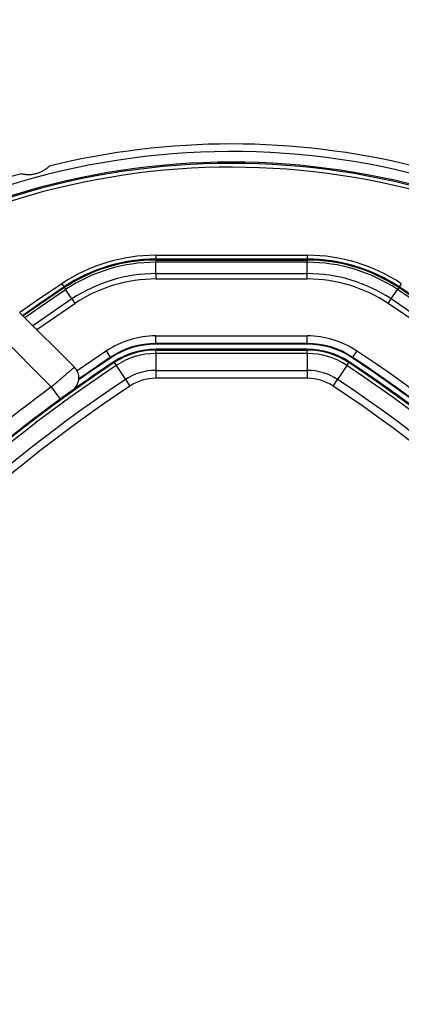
# Model space of a CAD drawing. Header units: millimetres. Extents: x 20 to 22981, y 40 to 19992.
# Tile 76 of 120: x 6723 to 6824, y 14669 to 14928. Entities that reach past the tile are written whole.
import ezdxf

# ---------------------------------------------------------------- set-up
doc = ezdxf.new("R2010")
doc.units = ezdxf.units.MM
doc.header["$LTSCALE"] = 2
doc.layers.add('COMPONENT_GEOMETRY', color=7, linetype='Continuous')
doc.styles.add('SLDTEXTSTYLE0', font='TXT', dxfattribs={"width": 0.75})
doc.dimstyles.new('SLDDIMSTYLE0', dxfattribs={"dimtxt": 100, "dimasz": 6.604, "dimexe": 0, "dimexo": 0.0625, "dimgap": 25, "dimtad": 0, "dimtih": 1, "dimtoh": 1, "dimdec": 0, "dimrnd": 1e-09, "dimzin": 12, "dimdsep": 46, "dimtxsty": 'SLDTEXTSTYLE0', "dimsah": 1, "dimcen": 0.09, "dimadec": 0, "dimazin": 3, "dimtfac": 1, "dimtdec": 0, "dimtofl": 0, "dimtmove": 0, "dimatfit": 3, "dimfxl": 1, "dimfrac": 2, "dimtolj": 1, "dimtzin": 12, "dimarcsym": 0})

# ---------------------------------------------------------------- blocks, each defined once
blk = doc.blocks.new('_D_3')
at = {"layer": 'COMPONENT_GEOMETRY', "color": 7}
for p, q in [((7626.61, 16889.95), (7596.14, 16889.95)), ((7596.14, 16889.95), (7596.14, 16731.2)), ((7993.13, 16889.95), (8023.6, 16889.95)), ((8023.6, 16889.95), (8023.6, 16731.2)), ((6620.49, 11970.81), (6620.49, 16752.27)), ((6938.09, 11970.81), (6938.09, 16752.27)), ((6620.49, 16745.92), (6938.09, 16745.92)), ((6938.09, 16745.92), (7543.59, 16745.92)), ((7596.14, 16731.2), (7626.61, 16731.2)), ((8023.6, 16731.2), (7993.13, 16731.2))]:
    blk.add_line(p, q, dxfattribs=at)
for points in [[(6620.49, 16745.92), (6627.09, 16744.91), (6627.09, 16746.94)], [(6938.09, 16745.92), (6931.49, 16746.94), (6931.49, 16744.91)]]:
    blk.add_solid(points, dxfattribs=at)
at = {"layer": 'COMPONENT_GEOMETRY', "color": 7, "char_height": 100, "attachment_point": 1, "style": 'SLDTEXTSTYLE0'}
for s, insert in [('6.25in', (7626.61, 16860.11)), ('159mm', (7574.04, 16710.49))]:
    blk.add_mtext(s, dxfattribs=dict(at, insert=insert))

msp = doc.modelspace()

# ---------------------------------------------------------------- linework, layer by layer
at = {"color": 7, "linetype": 'Continuous', "lineweight": 25}
for p, q in [((6759.31, 14866.29), (6799.26, 14866.29)), ((6759.31, 14866.29), (6759.31, 14865.29)), ((6799.26, 14866.29), (6799.26, 14865.29)), ((6759.31, 14865.04), (6759.31, 14865.29)), ((6799.26, 14865.29), (6759.31, 14865.29)), ((6759.31, 14865.04), (6799.26, 14865.04)), ((6759.31, 14865.04), (6759.31, 14864.46)), ((6759.31, 14861.46), (6759.31, 14864.46)), ((6799.26, 14864.46), (6759.31, 14864.46)), ((6799.26, 14865.04), (6799.26, 14865.29)), ((6799.26, 14865.04), (6799.26, 14864.46)), ((6799.26, 14861.46), (6799.26, 14864.46)), ((6759.31, 14861.46), (6759.31, 14860.04)), ((6759.31, 14861.46), (6799.26, 14861.46)), ((6799.26, 14860.04), (6799.26, 14861.46)), ((6734.52, 14858.8), (6735.08, 14857.97)), ((6735.22, 14857.76), (6735.08, 14857.97)), ((6735.22, 14857.76), (6735.54, 14857.27)), ((6799.26, 14860.04), (6759.31, 14860.04)), ((6823.36, 14857.76), (6823.04, 14857.27)), ((6823.36, 14857.76), (6823.5, 14857.97)), ((6824.05, 14858.8), (6823.5, 14857.97)), ((6737.2, 14854.78), (6735.54, 14857.27)), ((6821.38, 14854.78), (6823.04, 14857.27)), ((6737.2, 14854.78), (6737.99, 14853.6)), ((6820.59, 14853.6), (6821.38, 14854.78)), ((6723.38, 14851.25), (6737.84, 14836.79)), ((6731.74, 14831.58), (6717.72, 14845.59)), ((6759.31, 14843.04), (6759.31, 14845.04)), ((6759.31, 14845.04), (6799.26, 14845.04)), ((6799.26, 14843.04), (6799.26, 14845.04)), ((6799.26, 14843.04), (6759.31, 14843.04)), ((6759.31, 14842.86), (6759.31, 14843.04)), ((6799.26, 14842.86), (6759.31, 14842.86)), ((6799.26, 14842.86), (6799.26, 14843.04)), ((6747.4, 14839.44), (6746.3, 14841.1)), ((6747.5, 14839.29), (6747.4, 14839.44)), ((6799.26, 14841.54), (6759.31, 14841.54)), ((6759.31, 14841.31), (6759.31, 14841.54)), ((6759.31, 14840.4), (6759.31, 14841.31)), ((6759.31, 14841.31), (6799.26, 14841.31)), ((6759.31, 14840.4), (6759.31, 14835.95)), ((6799.26, 14840.4), (6759.31, 14840.4)), ((6799.26, 14841.31), (6799.26, 14841.54)), ((6799.26, 14840.4), (6799.26, 14841.31)), ((6799.26, 14840.4), (6799.26, 14835.95)), ((6811.08, 14839.29), (6811.17, 14839.44)), ((6812.28, 14841.1), (6811.17, 14839.44)), ((6748.36, 14838), (6748.24, 14838.19)), ((6748.36, 14838), (6748.87, 14837.24)), ((6748.87, 14837.24), (6751.33, 14833.54)), ((6809.71, 14837.24), (6807.25, 14833.54)), ((6809.71, 14837.24), (6810.22, 14838)), ((6810.22, 14838), (6810.34, 14838.19)), ((6759.31, 14835.95), (6799.26, 14835.95)), ((6759.31, 14835.95), (6759.31, 14833.87)), ((6799.26, 14835.95), (6799.26, 14833.87)), ((6731.74, 14831.58), (6734.1, 14828.36)), ((6751.33, 14833.54), (6752.48, 14831.8)), ((6799.26, 14833.87), (6759.31, 14833.87)), ((6806.09, 14831.8), (6807.25, 14833.54)), ((6734.1, 14828.36), (6730.92, 14826))]:
    msp.add_line(p, q, dxfattribs=at)
at = {"color": 8, "linetype": 'Continuous', "lineweight": 25}
for p, q in [((6737.2, 14854.78), (6726.92, 14847.71)), ((6727.93, 14846.7), (6737.99, 14853.6)), ((6746.3, 14841.1), (6738.55, 14835.82))]:
    msp.add_line(p, q, dxfattribs=at)
at = {"color": 8, "linetype": 'Continuous', "lineweight": 25, "flags": 128}
for points in [[(6734.52, 14858.8), (6727.89, 14854.29), (6723.45, 14851.18)], [(6735.22, 14857.76), (6728.55, 14853.23), (6724.35, 14850.29)], [(6724.77, 14849.87), (6728.8, 14852.7), (6735.54, 14857.27)]]:
    msp.add_lwpolyline(points, dxfattribs=at)
at = {"color": 7, "linetype": 'Continuous', "lineweight": 25, "flags": 128}
for points in [[(6724.17, 14850.46), (6728.45, 14853.47), (6735.08, 14857.97)], [(6747.4, 14839.44), (6741.62, 14835.52), (6739, 14833.7)], [(6747.5, 14839.29), (6741.71, 14835.37), (6738.98, 14833.47)]]:
    msp.add_lwpolyline(points, dxfattribs=at)
at = {"color": 7, "linetype": 'Continuous', "lineweight": 25}
for centre, radius, start, end in [((6779.29, 14695.64), 320, 330.2321, 119.7707), ((6779.29, 14695.64), 317, 329.9272, 120.0788), ((6779.29, 14695.64), 200, 76.0906, 103.9094), ((6779.29, 14695.64), 198, 335.8585, 114.1415), ((6779.29, 14695.64), 195.2, 336.1724, 113.8276), ((6779.29, 14695.64), 200, 106.0906, 114.3597), ((6759.31, 14821.54), 44.76, 90, 123.6328), ((6799.26, 14821.54), 44.76, 56.3672, 90), ((6759.31, 14821.54), 43.76, 90, 123.6328), ((6759.31, 14821.54), 43.51, 90, 123.6328), ((6759.31, 14821.54), 42.92, 90, 123.6328), ((6799.26, 14821.54), 43.76, 56.3672, 90), ((6799.26, 14821.54), 43.51, 56.3672, 90), ((6799.26, 14821.54), 42.92, 56.3672, 90), ((6759.31, 14821.54), 39.92, 90, 123.6328), ((6799.26, 14821.54), 39.92, 56.3672, 90), ((6759.31, 14821.54), 38.51, 90, 123.6328), ((6799.26, 14821.54), 38.51, 56.3672, 90), ((6588.79, 14505.15), 423.51, 33.6328, 56.3672), ((6588.79, 14505.15), 423.76, 33.6328, 56.3672), ((6588.79, 14505.15), 422.92, 33.6328, 56.3672), ((6588.79, 14505.15), 418.51, 33.6328, 56.3672), ((6588.79, 14505.15), 419.92, 33.6328, 56.3672), ((6759.31, 14821.54), 23.5, 90, 123.6328), ((6799.26, 14821.54), 23.5, 56.3672, 90), ((6759.31, 14821.54), 21.5, 90, 123.6328), ((6759.31, 14821.54), 21.33, 90, 123.6328), ((6799.26, 14821.54), 21.5, 56.3672, 90), ((6799.26, 14821.54), 21.33, 56.3672, 90), ((6759.31, 14821.54), 20, 90, 123.6328), ((6759.31, 14821.54), 19.78, 90, 123.6328), ((6759.31, 14821.54), 18.86, 90, 123.6328), ((6799.26, 14821.54), 20, 56.3672, 90), ((6799.26, 14821.54), 19.78, 56.3672, 90), ((6799.26, 14821.54), 18.86, 56.3672, 90), ((6588.79, 14505.15), 401.5, 48.396, 56.3672), ((6588.79, 14505.15), 403.5, 33.6328, 56.3672), ((6969.78, 14505.15), 399.78, 123.6328, 146.3672), ((6969.78, 14505.15), 398.86, 123.6328, 146.3672), ((6969.78, 14505.15), 400, 123.6328, 131.8471), ((6969.78, 14505.15), 400, 123.6328, 130.8526), ((6735.01, 14833.96), 4, 305.7221, 45), ((6588.79, 14505.15), 398.86, 33.6328, 56.3672), ((6588.79, 14505.15), 399.78, 33.6328, 56.3672), ((6588.79, 14505.15), 400, 46.3375, 56.3672), ((6588.79, 14505.15), 400, 49.1474, 56.3672), ((6588.79, 14505.15), 401.33, 48.3753, 56.3672), ((6759.31, 14821.54), 14.42, 90, 123.6328), ((6799.26, 14821.54), 14.42, 56.3672, 90), ((6969.78, 14505.15), 394.42, 123.6328, 146.3672), ((6969.78, 14505.15), 392.33, 123.6328, 146.3672), ((6970.89, 14505.97), 404, 126.2964, 132.0724), ((6759.31, 14821.54), 12.33, 90, 123.6328), ((6799.26, 14821.54), 12.33, 56.3672, 90), ((6588.79, 14505.15), 392.33, 33.6328, 56.3672), ((6588.79, 14505.15), 394.42, 33.6328, 56.3672)]:
    msp.add_arc(centre, radius, start, end, dxfattribs=at)
at = {"color": 8, "linetype": 'Continuous', "lineweight": 25}
for radius, start, end in [(195.2, 336.1724, 113.8276), (194.87, 336.2097, 113.7903), (193.87, 336.3244, 113.6756)]:
    msp.add_arc((6779.29, 14695.64), radius, start, end, dxfattribs=at)
at = {"color": 7, "linetype": 'Continuous', "lineweight": 25}
for points, knots in [([(6723.86, 14887.81), (6724.17, 14887.74), (6724.79, 14887.62), (6725.79, 14887.57), (6726.83, 14887.64), (6727.83, 14887.85), (6728.78, 14888.18), (6729.66, 14888.61), (6730.49, 14889.14), (6730.97, 14889.56), (6731.21, 14889.78)], [0, 0, 0, 0, 0.125658, 0.254213, 0.380096, 0.510315, 0.625689, 0.744467, 0.870637, 1, 1, 1, 1]), ([(6731.74, 14831.58), (6731.91, 14831.73), (6732.25, 14832.02), (6732.76, 14832.46), (6733.27, 14832.9), (6733.77, 14833.32), (6734.25, 14833.73), (6734.71, 14834.13), (6735.16, 14834.51), (6735.72, 14834.99), (6736.22, 14835.42), (6736.66, 14835.79), (6736.95, 14836.03), (6737.2, 14836.25), (6737.41, 14836.43), (6737.58, 14836.57), (6737.72, 14836.69), (6737.82, 14836.78), (6737.83, 14836.79), (6737.84, 14836.79)], [0, 0, 0, 0, 0.053326, 0.107028, 0.161914, 0.21721, 0.270624, 0.324415, 0.379401, 0.434801, 0.5417, 0.596579, 0.651873, 0.704909, 0.75832, 0.812311, 0.867098, 0.933183, 1, 1, 1, 1]), ([(6737.35, 14830.72), (6737.33, 14830.71), (6737.3, 14830.68), (6736.92, 14830.41), (6736.19, 14829.88), (6735.21, 14829.17), (6734.47, 14828.63), (6734.1, 14828.36)], [0, 0, 0, 0, 0.133305, 0.348506, 0.565602, 0.783043, 1, 1, 1, 1])]:
    msp.add_open_spline(points, degree=3, knots=knots, dxfattribs=at)

# ---------------------------------------------------------------- dimensions: what is measured, and where the dimension line sits
at = {"layer": 'COMPONENT_GEOMETRY', "color": 7}
dim = msp.add_linear_dim(base=(6938.09, 16745.92), p1=(6620.49, 11968.27), p2=(6938.09, 11968.27), dimstyle='SLDDIMSTYLE0', dxfattribs=at)
dim.commit()
dim.dimension.update_dxf_attribs({"geometry": '_D_3', "text_midpoint": (7809.87, 16745.92), "dimtype": 160})

doc.saveas('drawing.dxf')
